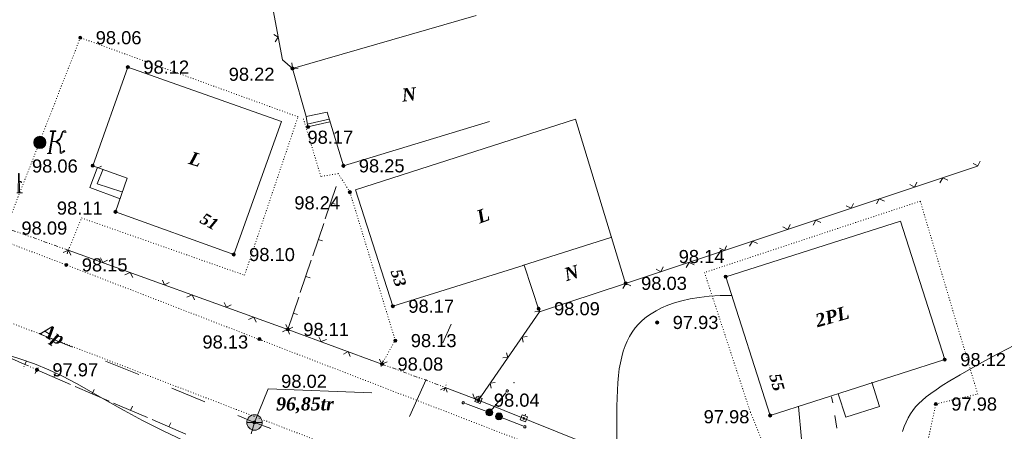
# Model space of a CAD drawing. Header units: millimetres. Extents: x 9396 to 25236, y 15106 to 31102.
# Tile 94 of 256: x 10747 to 10875, y 16228 to 16282. Entities that reach past the tile are written whole.
import ezdxf
from ezdxf.enums import TextEntityAlignment as Align

# ---------------------------------------------------------------- set-up
doc = ezdxf.new("R2010")
doc.units = ezdxf.units.MM
for name, pattern in [('DIVIDE', [1.25, 0.5, -0.25, 0, -0.25, 0, -0.25]), ('DOT', [0.25, 0, -0.25]), ('HIDDEN', [0.375, 0.25, -0.125])]:
    doc.linetypes.add(name, pattern=pattern)
for name, color, linetype, lineweight, true_color in [('1001010', 7, 'Continuous', 9, 0x000000), ('10010110', 7, 'Continuous', 20, 0xa25100), ('1060000', 7, 'Continuous', 9, 0x000000), ('1070000', 7, 'DOT', 9, 0x000000), ('2030012', 7, 'Continuous', 9, 0x000000), ('21100200', 7, 'HIDDEN', 0, 0x800080), ('3000105', 7, 'DIVIDE', 9, 0x000000), ('3000130', 7, 'Continuous', 9, 0x000000), ('3000220', 7, 'Continuous', 9, 0x000000), ('3000260', 7, 'Continuous', 9, 0x000000), ('5010210', 7, 'Continuous', 20, 0x008000), ('5010410', 7, 'Continuous', 9, 0x000000), ('5010420', 7, 'Continuous', 9, 0x000000), ('5010530', 7, 'Continuous', 9, 0x000000), ('9010110', 7, 'Continuous', 9, 0x000000)]:
    doc.layers.add(name, color=color, linetype=linetype, lineweight=lineweight, true_color=true_color)
doc.styles.add('10', font='timesbi.ttf', dxfattribs={"height": 0.001481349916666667})
doc.styles.add('12', font='timesbi.ttf', dxfattribs={"height": 0.001692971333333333})
doc.styles.add('2', font='timesbi.ttf', dxfattribs={"height": 0.001692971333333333})
doc.styles.add('9', font='timesbi.ttf', dxfattribs={"height": 0.001692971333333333})
doc.styles.add('F2', font='arial.ttf', dxfattribs={"height": 0.001692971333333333})

# ---------------------------------------------------------------- blocks, each defined once
blk = doc.blocks.new('SYMBOL21100200')
at = {"true_color": 0x800080}
h = blk.add_hatch(color=216, dxfattribs=at)
edge = h.paths.add_edge_path()
edge.add_arc((0, 0), 0.1, 0, 360)
at = {"color": 216, "linetype": 'Continuous', "lineweight": 0, "true_color": 0x800080}
blk.add_circle((0, 0), 0.1, dxfattribs=at)
blk = doc.blocks.new('SYMBOL5010410')
at = {"true_color": 0xffffff}
for points in [[(0.6715, 0.711), (0.8295, 0.711), (0.5925, -0.6715), (0.474, -0.711), (0.7505, -0.711), (0.6715, -0.6715), (0.9085, 0.711), (1.027, 0.711), (1.027, 0.7505), (0.711, 0.7505)], [(1, 0.05), (1.15, 0.15), (1.3035, 0.2765), (1.3825, 0.474), (1.4615, 0.711), (1.5405, 0.7505), (1.659, 0.7505), (1.6985, 0.6715), (1.659, 0.632), (1.58, 0.6715), (1.5405, 0.711), (1.4615, 0.632), (1.422, 0.4345), (1.264, 0.158), (1.106, 0.0395), (1.264, -0.079), (1.343, -0.316), (1.343, -0.553), (1.3825, -0.632), (1.501, -0.5925), (1.58, -0.5135), (1.6195, -0.5925), (1.4615, -0.6715), (1.3825, -0.711), (1.3035, -0.6715), (1.3035, -0.553), (1.3035, -0.316), (1.2245, -0.1185), (1.106, 0)], [(-0.0395, -0.0395), (0.0395, -0.0395), (0.0395, 0.0395), (-0.0395, 0.0395)]]:
    blk.add_hatch(color=7, dxfattribs=at).paths.add_polyline_path(points)
h = blk.add_hatch(color=7, dxfattribs=at)
edge = h.paths.add_edge_path()
edge.add_arc((0, 0), 0.395, 0, 360)
at = {"color": 18, "linetype": 'Continuous', "lineweight": 0, "true_color": 0x000000, "flags": 128}
for points in [[(0.6715, 0.711), (0.8295, 0.711), (0.5925, -0.6715), (0.474, -0.711), (0.7505, -0.711), (0.6715, -0.6715), (0.9085, 0.711), (1.027, 0.711), (1.027, 0.7505), (0.711, 0.7505), (0.6715, 0.711)], [(1, 0.05), (1, 0.05), (1.15, 0.15), (1.3035, 0.2765), (1.3825, 0.474), (1.4615, 0.711), (1.5405, 0.7505), (1.659, 0.7505), (1.6985, 0.6715), (1.659, 0.632), (1.58, 0.6715), (1.5405, 0.711), (1.4615, 0.632), (1.422, 0.4345), (1.264, 0.158), (1.106, 0.0395), (1.264, -0.079), (1.343, -0.316), (1.343, -0.553), (1.3825, -0.632), (1.501, -0.5925), (1.58, -0.5135), (1.6195, -0.5925), (1.4615, -0.6715), (1.3825, -0.711), (1.3035, -0.6715), (1.3035, -0.553), (1.3035, -0.316), (1.2245, -0.1185), (1.106, 0), (1, 0.05)], [(-0.0395, -0.0395), (0.0395, -0.0395), (0.0395, 0.0395), (-0.0395, 0.0395)]]:
    blk.add_lwpolyline(points, close=True, dxfattribs=at)
blk.add_lwpolyline([(1, 0.05), (0.8, 0.05)], dxfattribs=at)
at = {"color": 3, "linetype": 'Continuous', "lineweight": 0, "true_color": 0x00ea00}
blk.add_circle((0, 0), 0.395, dxfattribs=at)
blk = doc.blocks.new('SYMBOL5010420')
at = {"true_color": 0xffffff}
h = blk.add_hatch(color=7, dxfattribs=at)
edge = h.paths.add_edge_path()
edge.add_arc((0, 0), 0.5, 0, 360)
at = {"color": 18, "linetype": 'Continuous', "lineweight": 9, "true_color": 0x000000, "flags": 128}
blk.add_lwpolyline([(-0.5, 0), (0.5, 0)], dxfattribs=at)
at = {"color": 18, "linetype": 'Continuous', "lineweight": 9, "true_color": 0x000000}
blk.add_circle((0, 0), 0.5, dxfattribs=at)
blk = doc.blocks.new('SYMBOL5010530')
at = {"true_color": 0x000000}
for points in [[(-0.05, 0), (-0.025, 1.25), (0.025, 1.25), (0.05, 0)], [(0.025, 0.75), (0.15, 0.75), (0.175, 0.675), (0.15, 0.675), (0.125, 0.725), (0.025, 0.725)]]:
    blk.add_hatch(color=18, dxfattribs=at).paths.add_polyline_path(points)
at = {"color": 18, "linetype": 'Continuous', "lineweight": 0, "true_color": 0x000000, "flags": 128}
for points in [[(-0.05, 0), (-0.025, 1.25), (0.025, 1.25), (0.05, 0), (-0.05, 0)], [(0.025, 0.75), (0.15, 0.75), (0.175, 0.675), (0.15, 0.675), (0.125, 0.725), (0.025, 0.725), (0.025, 0.75)]]:
    blk.add_lwpolyline(points, close=True, dxfattribs=at)
blk.add_lwpolyline([(-0.125, 0), (0.25, 0)], dxfattribs=at)
blk = doc.blocks.new('SYMBOL2030012')
at = {"true_color": 0xffffff}
h = blk.add_hatch(color=7, dxfattribs=at)
edge = h.paths.add_edge_path()
edge.add_arc((0, 0), 0.225, 0, 360)
at = {"true_color": 0x000000}
h = blk.add_hatch(color=18, dxfattribs=at)
edge = h.paths.add_edge_path()
edge.add_arc((0, 0), 0.05, 0, 360)
at = {"color": 18, "linetype": 'Continuous', "lineweight": 0, "true_color": 0x000000}
for radius in [0.225, 0.05]:
    blk.add_circle((0, 0), radius, dxfattribs=at)

msp = doc.modelspace()

# ---------------------------------------------------------------- linework, layer by layer
at = {"layer": '1001010', "color": 253}
for p, q in [((10782.74038898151, 16275.25887991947), (10806.48427898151, 16282.08659991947)), ((10781.31579298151, 16268.39441991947), (10775.14498498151, 16251.21897991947)), ((10784.65619698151, 16268.08023991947), (10787.50044698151, 16268.70861991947)), ((10789.31997698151, 16262.67005991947), (10808.20403498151, 16268.39443991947)), ((10795.71767898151, 16244.53293991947), (10790.87390298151, 16259.56393991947)), ((10867.07062498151, 16237.64203991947), (10861.33799098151, 16255.54669991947)), ((10812.49838698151, 16249.80815991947), (10824.04597298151, 16253.46201991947)), ((10844.49244498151, 16230.41305991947), (10867.07062498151, 16237.64205991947)), ((10854.26788298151, 16230.19163991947), (10853.28159498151, 16233.22869991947))]:
    msp.add_line(p, q, dxfattribs=at)
for points in [[(10775.14498498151, 16251.21897991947, 0), (10759.86412898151, 16256.73321991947, 0), (10761.36573098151, 16261.10073991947, 0), (10756.91412698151, 16262.69483991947, 0), (10761.45526898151, 16275.42889991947, 0), (10781.31579298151, 16268.39441991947, 0)], [(10789.31997698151, 16262.67005991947, 0), (10787.20498898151, 16269.63623991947, 0), (10784.50391498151, 16269.04385991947, 0), (10782.74038898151, 16275.25889991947, 0)], [(10784.50391498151, 16269.04385991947, 0), (10784.74090698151, 16267.70097991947, 0), (10787.58711098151, 16268.35005991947, 0)], [(10825.80986698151, 16247.47239991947, 0), (10819.31659898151, 16268.69205991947, 0), (10790.87390298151, 16259.56393991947, 0)], [(10760.47526298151, 16258.41443991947, 0), (10756.53119898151, 16259.86383991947, 0), (10757.50331698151, 16262.37517991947, 0), (10758.03250098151, 16262.63973991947, 0)], [(10758.23094498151, 16262.14363991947, 0), (10757.50331698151, 16260.35771991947, 0), (10760.67832898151, 16259.29935991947, 0)], [(10844.49244498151, 16230.41305991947, 0), (10838.75948898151, 16248.34871991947, 0), (10861.33799098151, 16255.54669991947, 0)], [(10795.71767898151, 16244.53293991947, 0), (10812.70566298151, 16249.85883991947, 0), (10814.68543498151, 16243.81579991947, 0), (10825.80986698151, 16247.47239991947, 0)], [(10854.26788298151, 16230.19163991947, 0), (10858.62047098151, 16231.56199991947, 0), (10857.65601298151, 16234.73709991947, 0)]]:
    msp.add_polyline3d(points, dxfattribs=at)
at = {"layer": '10010110'}
msp.add_line((10848.15778929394, 16231.58661660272), (10848.54365314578, 16227.36991524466), dxfattribs=at)
for points in [[(10824.68220159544, 16227.33204356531, 0), (10824.68577080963, 16228.3985101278, 0), (10824.68612901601, 16229.47675762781, 0), (10824.68809327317, 16230.55554075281, 0), (10824.69648063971, 16231.62361419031, 0), (10824.71610817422, 16232.6697326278, 0), (10824.75179293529, 16233.68265075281, 0), (10824.80835198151, 16234.65112325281, 0), (10824.89006721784, 16235.56622531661, 0), (10824.99907993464, 16236.42831413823, 0), (10825.13699626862, 16237.24006741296, 0), (10825.30542235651, 16238.00416283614, 0), (10825.50596433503, 16238.72327810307, 0), (10825.74022834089, 16239.40009090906, 0), (10826.00982051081, 16240.03727894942, 0), (10826.31634698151, 16240.63751991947, 0), (10826.6617707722, 16241.20326842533, 0), (10827.04948243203, 16241.73608671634, 0), (10827.48322939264, 16242.23731395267, 0), (10827.96675908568, 16242.70828929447, 0), (10828.50381894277, 16243.1503519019, 0), (10829.09815639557, 16243.56484093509, 0), (10829.75351887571, 16243.95309555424, 0), (10830.47365381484, 16244.31645491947, 0), (10831.2634684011, 16244.6551872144, 0), (10832.13250884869, 16244.96527671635, 0), (10833.09148112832, 16245.24163672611, 0), (10834.15109121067, 16245.47918054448, 0), (10835.32204506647, 16245.67282147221, 0), (10836.6150486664, 16245.8174728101, 0), (10838.04080798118, 16245.90804785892, 0), (10839.61002898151, 16245.93945991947, 0)], [(10775.08240098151, 16224.58039991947, 10.60031800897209), (10771.79210244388, 16225.83283193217, 11.02400142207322), (10768.75185905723, 16227.13445699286, 18.75162574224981), (10765.94455912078, 16228.45963705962, 31.54269433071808), (10763.35309093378, 16229.7827340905, 47.15671054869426), (10760.96034279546, 16231.07811004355, 63.35317775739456), (10758.74920300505, 16232.32012687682, 77.89159931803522), (10756.70255986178, 16233.48314654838, 88.53147859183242), (10754.80330166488, 16234.54153101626, 93.03231894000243), (10753.01884134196, 16235.47869661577, 89.85836191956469), (10751.25469033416, 16236.31427719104, 80.29280187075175), (10749.40088471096, 16237.07696096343, 66.32357132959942), (10747.34746054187, 16237.79543615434, 49.9386028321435), (10744.98445389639, 16238.49839098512, 33.1258289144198), (10742.20190084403, 16239.21451367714, 17.87318211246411), (10738.88983745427, 16239.97249245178, 6.168594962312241), (10734.93829979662, 16240.8010155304, 0)], [(10861.60805816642, 16228.34283847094, 0), (10861.8312239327, 16228.9807507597, 0), (10862.07526231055, 16229.56996028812, 0), (10862.34033895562, 16230.11228926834, 0), (10862.62802759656, 16230.6110508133, 0), (10862.94553425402, 16231.07552163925, 0), (10863.30147302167, 16231.51646936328, 0), (10863.70445799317, 16231.94466160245, 0), (10864.16310326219, 16232.37086597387, 0), (10864.68602292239, 16232.80585009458, 0), (10865.28183106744, 16233.26038158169, 0), (10865.95914179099, 16233.74522805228, 0), (10866.74445999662, 16234.27861162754, 0), (10867.73585382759, 16234.90857244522, 0), (10869.04928223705, 16235.69060514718, 0), (10870.80070417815, 16236.6802043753, 0), (10873.10607860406, 16237.93286477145, 0), (10876.08136446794, 16239.50408097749, 0)]]:
    msp.add_polyline3d(points, dxfattribs=at)
at = {"layer": '1060000', "color": 253}
msp.add_polyline3d([(10777.82678498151, 16229.51919991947, 0), (10779.58384698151, 16233.87043991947, 0), (10793.01409898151, 16233.32321991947, 0)], dxfattribs=at)
at = {"layer": '1070000', "color": 253}
for p, q in [((10686.84280898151, 16275.18505991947), (10753.50122498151, 16249.87863991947)), ((10811.46750498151, 16217.36131991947), (10698.92622698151, 16260.60349991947)), ((10816.06656098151, 16225.71151991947), (10753.50122498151, 16249.87863991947)), ((10861.28860898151, 16210.48533991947), (10865.92577698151, 16231.90461991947))]:
    msp.add_line(p, q, dxfattribs=at)
for points in [[(10753.76018298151, 16251.76799991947, 0), (10755.47533898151, 16255.93847991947, 0), (10776.54977698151, 16248.54865991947, 0), (10783.45798098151, 16269.01745991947, 0), (10755.30433298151, 16279.24099991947, 0), (10745.70390298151, 16254.64533991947, 0)], [(10788.66590098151, 16261.67585991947, 0), (10786.40905098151, 16261.30029991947, 0), (10784.09393898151, 16268.97321991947, 0)], [(10794.30922898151, 16237.05591991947, 0), (10796.03119298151, 16240.10237991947, 0), (10790.16731898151, 16259.28463991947, 0), (10788.66590098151, 16261.67585991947, 0)], [(10865.92577698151, 16231.90461991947, 0), (10871.33675698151, 16233.17813991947, 0), (10863.91587698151, 16258.11729991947, 0), (10836.01204698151, 16248.88791991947, 0), (10841.94227498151, 16230.85561991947, 0), (10844.45750898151, 16224.63081991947, 0)]]:
    msp.add_polyline3d(points, dxfattribs=at)
at = {"layer": '3000105', "color": 253}
for p, q in [((10753.76018298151, 16251.76799991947), (10745.70390298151, 16254.64533991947)), ((10753.59200974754, 16251.29713076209), (10753.96199086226, 16252.33304290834)), ((10748.36633601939, 16237.47807735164), (10747.90213373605, 16236.48082300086)), ((10748.15533498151, 16237.02477991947), (10749.69486298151, 16236.30815991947)), ((10749.48386194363, 16235.8548624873), (10749.94806422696, 16236.85211683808)), ((10794.48133593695, 16237.5253655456), (10794.10270063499, 16236.49258516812)), ((10794.30922898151, 16237.05591991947), (10802.49918298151, 16234.05333991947)), ((10802.32707602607, 16233.58389429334), (10802.70571132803, 16234.61667467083))]:
    msp.add_line(p, q, dxfattribs=at)
at = {"layer": '3000130', "color": 253}
for p, q in [((10807.00088953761, 16232.96672905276), (10806.91088953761, 16232.72672905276)), ((10806.77748298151, 16232.40525991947), (10853.90779498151, 16213.46999991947)), ((10812.89088953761, 16230.59672905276), (10812.80088953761, 16230.36672905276))]:
    msp.add_line(p, q, dxfattribs=at)
for points in [[(10806.30088953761, 16232.21672905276, 0), (10806.99088953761, 16231.94672905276, 0), (10807.25088953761, 16232.59672905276, 0), (10806.56088953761, 16232.86672905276, 0), (10806.30088953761, 16232.21672905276, 0)], [(10806.78088953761, 16232.30672905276, 0), (10806.83088953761, 16232.31672905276, 0), (10806.87088953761, 16232.35672905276, 0), (10806.88088953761, 16232.40672905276, 0), (10806.87088953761, 16232.45672905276, 0), (10806.83088953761, 16232.49672905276, 0), (10806.78088953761, 16232.50672905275, 0), (10806.73088953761, 16232.49672905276, 0), (10806.69088953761, 16232.45672905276, 0), (10806.67088953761, 16232.40672905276, 0), (10806.69088953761, 16232.35672905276, 0), (10806.73088953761, 16232.31672905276, 0), (10806.78088953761, 16232.30672905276, 0)], [(10812.19088953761, 16229.85672905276, 0), (10812.88088953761, 16229.57672905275, 0), (10813.14088953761, 16230.22672905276, 0), (10812.45088953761, 16230.49672905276, 0), (10812.19088953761, 16229.85672905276, 0)], [(10812.67088953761, 16229.93672905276, 0), (10812.72088953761, 16229.94672905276, 0), (10812.76088953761, 16229.98672905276, 0), (10812.77088953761, 16230.03672905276, 0), (10812.76088953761, 16230.08672905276, 0), (10812.72088953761, 16230.12672905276, 0), (10812.67088953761, 16230.13672905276, 0), (10812.62088953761, 16230.12672905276, 0), (10812.58088953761, 16230.08672905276, 0), (10812.56088953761, 16230.03672905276, 0), (10812.58088953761, 16229.98672905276, 0), (10812.62088953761, 16229.94672905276, 0), (10812.67088953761, 16229.93672905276, 0)]]:
    msp.add_polyline3d(points, close=True, dxfattribs=at)
at = {"layer": '3000220', "color": 253}
for p, q in [((10788.40088953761, 16260.00672905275), (10786.97088953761, 16255.81672905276)), ((10787.68088953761, 16257.91672905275), (10788.25088953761, 16257.72672905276)), ((10786.78088953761, 16255.24672905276), (10785.36088953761, 16251.05672905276)), ((10786.07088953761, 16253.15672905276), (10786.64088953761, 16252.96672905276)), ((10785.17088953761, 16250.48672905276), (10783.75088953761, 16246.29672905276)), ((10784.46088953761, 16248.39672905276), (10785.02088953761, 16248.20672905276)), ((10783.55088953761, 16245.72672905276), (10782.13088953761, 16241.54672905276)), ((10782.84088953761, 16243.63672905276), (10783.41088953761, 16243.44672905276)), ((10744.29088953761, 16238.70672905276), (10748.15088953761, 16237.02672905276)), ((10749.69088953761, 16236.30672905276), (10754.06088953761, 16234.42672905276)), ((10751.88088953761, 16235.36672905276), (10752.12088953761, 16235.91672905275)), ((10754.66088953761, 16234.16672905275), (10759.02088953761, 16232.27672905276)), ((10756.84088953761, 16233.22672905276), (10757.08088953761, 16233.77672905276)), ((10759.62088953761, 16232.02672905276), (10763.99088953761, 16230.13672905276)), ((10761.80088953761, 16231.07672905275), (10762.04088953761, 16231.63672905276)), ((10764.58088953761, 16229.88672905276), (10768.95088953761, 16227.99672905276)), ((10766.77088953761, 16228.93672905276), (10767.00088953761, 16229.48672905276))]:
    msp.add_line(p, q, dxfattribs=at)
at = {"layer": '3000260', "color": 253}
for p, q in [((10825.80986698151, 16247.47239991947), (10871.30697298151, 16262.64249991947)), ((10753.76018298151, 16251.76799991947), (10782.13157898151, 16241.54187991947)), ((10794.30922898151, 16237.05591991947), (10782.13157898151, 16241.54187991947))]:
    msp.add_line(p, q, dxfattribs=at)
for points in [[(10782.74038898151, 16275.25887991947, 0), (10781.45494298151, 16276.36775991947, 0), (10777.81132898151, 16295.67683991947, 0)], [(10780.50088953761, 16278.71672905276, 0), (10780.90088953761, 16279.28672905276, 0), (10780.33088953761, 16279.64672905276, 0)], [(10783.46088953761, 16275.29672905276, 0), (10782.73088953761, 16275.26672905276, 0), (10782.67088953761, 16275.97672905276, 0)], [(10870.74088953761, 16262.97672905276, 0), (10871.37088953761, 16262.66672905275, 0), (10871.66088953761, 16263.28672905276, 0)], [(10866.44088953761, 16260.49672905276, 0), (10866.81088953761, 16261.14672905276, 0), (10867.47088953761, 16260.83672905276, 0)], [(10862.54088953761, 16260.24672905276, 0), (10863.17088953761, 16259.92672905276, 0), (10863.46088953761, 16260.55672905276, 0)], [(10858.24088953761, 16257.75672905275, 0), (10858.61088953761, 16258.40672905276, 0), (10859.27088953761, 16258.10672905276, 0)], [(10854.34088953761, 16257.51672905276, 0), (10854.97088953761, 16257.19672905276, 0), (10855.26088953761, 16257.81672905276, 0)], [(10850.05088953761, 16255.02672905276, 0), (10850.41088953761, 16255.67672905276, 0), (10851.07088953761, 16255.36672905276, 0)], [(10846.14088953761, 16254.77672905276, 0), (10846.77088953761, 16254.46672905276, 0), (10847.07088953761, 16255.08672905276, 0)], [(10753.09088953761, 16251.47672905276, 0), (10753.77088953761, 16251.76672905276, 0), (10754.09088953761, 16251.11672905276, 0)], [(10837.95088953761, 16252.04672905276, 0), (10838.58088953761, 16251.72672905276, 0), (10838.87088953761, 16252.35672905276, 0)], [(10841.85088953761, 16252.29672905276, 0), (10842.21088953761, 16252.94672905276, 0), (10842.87088953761, 16252.63672905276, 0)], [(10757.92088953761, 16250.79672905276, 0), (10758.21088953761, 16250.16672905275, 0), (10758.82088953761, 16250.47672905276, 0)], [(10829.75088953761, 16249.31672905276, 0), (10830.38088953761, 16248.99672905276, 0), (10830.67088953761, 16249.61672905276, 0)], [(10833.65088953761, 16249.55672905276, 0), (10834.02088953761, 16250.20672905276, 0), (10834.68088953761, 16249.90672905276, 0)], [(10761.08088953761, 16248.59672905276, 0), (10761.76088953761, 16248.88672905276, 0), (10762.08088953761, 16248.23672905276, 0)], [(10765.92088953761, 16247.91672905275, 0), (10766.21088953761, 16247.28672905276, 0), (10766.81088953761, 16247.59672905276, 0)], [(10825.45088953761, 16246.82672905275, 0), (10825.82088953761, 16247.47672905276, 0), (10826.48088953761, 16247.16672905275, 0)], [(10769.07088953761, 16245.71672905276, 0), (10769.75088953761, 16246.00672905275, 0), (10770.07088953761, 16245.35672905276, 0)], [(10773.91088953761, 16245.03672905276, 0), (10774.20088953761, 16244.39672905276, 0), (10774.81088953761, 16244.71672905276, 0)], [(10814.07088953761, 16243.80672905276, 0), (10814.72088953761, 16243.86672905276, 0), (10814.54088953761, 16244.47672905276, 0)], [(10777.06088953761, 16242.83672905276, 0), (10777.74088953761, 16243.12672905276, 0), (10778.06088953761, 16242.47672905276, 0)], [(10802.49918298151, 16234.05333991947, 0), (10806.77748298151, 16232.40525991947, 0), (10814.68543498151, 16243.81579991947, 0)], [(10781.90088953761, 16242.15672905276, 0), (10782.19088953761, 16241.51672905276, 0), (10782.80088953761, 16241.83672905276, 0)], [(10782.36088953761, 16240.92672905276, 0), (10782.08088953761, 16241.55672905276, 0), (10781.47088953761, 16241.24672905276, 0)], [(10787.12088953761, 16240.23672905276, 0), (10786.45088953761, 16239.95672905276, 0), (10786.14088953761, 16240.59672905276, 0)], [(10812.57088953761, 16239.88672905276, 0), (10812.42088953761, 16240.55672905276, 0), (10813.09088953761, 16240.63672905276, 0)], [(10790.21088953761, 16238.03672905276, 0), (10789.93088953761, 16238.66672905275, 0), (10789.33088953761, 16238.35672905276, 0)], [(10809.94088953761, 16237.85672905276, 0), (10810.59088953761, 16237.90672905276, 0), (10810.41088953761, 16238.52672905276, 0)], [(10794.97088953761, 16237.34672905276, 0), (10794.30088953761, 16237.05672905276, 0), (10793.99088953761, 16237.70672905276, 0)], [(10801.90088953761, 16233.74672905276, 0), (10802.51088953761, 16234.04672905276, 0), (10802.74088953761, 16233.42672905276, 0)], [(10808.44088953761, 16233.93672905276, 0), (10808.30088953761, 16234.59672905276, 0), (10808.96088953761, 16234.67672905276, 0)], [(10806.06088953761, 16233.21672905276, 0), (10806.27088953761, 16232.59672905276, 0), (10806.82088953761, 16232.92672905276, 0)]]:
    msp.add_polyline3d(points, dxfattribs=at)
at = {"layer": '5010210'}
for p, q in [((10803.26088953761, 16242.21672905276, 55.99888749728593), (10802.19088953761, 16239.82672905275, 55.99888749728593)), ((10750.03088953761, 16240.98672905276), (10754.31088953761, 16239.22672905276)), ((10760.72088953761, 16236.57672905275), (10758.58088953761, 16237.45672905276)), ((10762.86088953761, 16235.69672905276), (10760.72088953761, 16236.57672905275)), ((10797.89088953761, 16230.27672905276, 55.99888749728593), (10800.04088953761, 16235.05672905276, 55.99888749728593)), ((10767.14088953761, 16233.92672905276), (10771.41088953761, 16232.16672905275)), ((10852.45088953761, 16232.84672905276), (10852.59088953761, 16232.03672905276)), ((10777.83088953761, 16229.51672905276), (10775.69088953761, 16230.39672905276)), ((10853.13088953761, 16228.75672905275), (10852.86088953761, 16230.39672905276)), ((10777.40088953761, 16228.05672905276), (10777.83088953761, 16229.51672905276)), ((10779.94088953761, 16228.72672905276), (10777.83088953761, 16229.51672905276))]:
    msp.add_line(p, q, dxfattribs=at)
at = {"layer": '9010110', "color": 253}
for p, q in [((10808.20164298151, 16230.81571991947), (10810.30870931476, 16233.35545838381)), ((10808.20164298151, 16230.81571991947), (10805.10645338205, 16231.96018544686)), ((10809.44283698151, 16230.29625991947), (10812.50454180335, 16229.06501518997))]:
    msp.add_line(p, q, dxfattribs=at)
for points in [[(10810.65026079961, 16233.58634369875, 0), (10810.63016461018, 16233.66134369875, 0), (10810.57526079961, 16233.71624750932, 0), (10810.50026079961, 16233.73634369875, 0), (10810.42526079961, 16233.71624750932, 0), (10810.37035698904, 16233.66134369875, 0), (10810.35026079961, 16233.58634369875, 0), (10810.37035698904, 16233.51134369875, 0), (10810.42526079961, 16233.45643988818, 0), (10810.50026079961, 16233.43634369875, 0), (10810.57526079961, 16233.45643988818, 0), (10810.63016461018, 16233.51134369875, 0), (10810.65026079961, 16233.58634369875, 0)], [(10804.97507250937, 16232.06422776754, 0), (10804.95497631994, 16232.13922776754, 0), (10804.90007250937, 16232.1941315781, 0), (10804.82507250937, 16232.21422776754, 0), (10804.75007250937, 16232.1941315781, 0), (10804.6951686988, 16232.13922776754, 0), (10804.67507250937, 16232.06422776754, 0), (10804.6951686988, 16231.98922776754, 0), (10804.75007250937, 16231.93432395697, 0), (10804.82507250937, 16231.91422776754, 0), (10804.90007250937, 16231.93432395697, 0), (10804.95497631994, 16231.98922776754, 0), (10804.97507250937, 16232.06422776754, 0)], [(10812.93287860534, 16228.95308385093, 0), (10812.9127824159, 16229.02808385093, 0), (10812.85787860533, 16229.0829876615, 0), (10812.78287860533, 16229.10308385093, 0), (10812.70787860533, 16229.0829876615, 0), (10812.65297479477, 16229.02808385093, 0), (10812.63287860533, 16228.95308385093, 0), (10812.65297479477, 16228.87808385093, 0), (10812.70787860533, 16228.82318004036, 0), (10812.78287860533, 16228.80308385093, 0), (10812.85787860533, 16228.82318004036, 0), (10812.9127824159, 16228.87808385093, 0), (10812.93287860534, 16228.95308385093, 0)]]:
    msp.add_polyline3d(points, close=True, dxfattribs=at)
at = {"layer": '9010110'}
msp.add_point((10811.39438028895, 16234.6640647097), dxfattribs=at)

# ---------------------------------------------------------------- block references
at = {"layer": '2030012', "color": 253, "xscale": 2, "yscale": 2, "zscale": 2}
for p in [(10808.20164298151, 16230.81571991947), (10809.44283698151, 16230.29625991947)]:
    msp.add_blockref('SYMBOL2030012', p, dxfattribs=at)
at = {"layer": '21100200', "xscale": 2, "yscale": 2, "zscale": 2}
for p in [(10755.29798098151, 16279.23745991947, 196.12), (10761.45798098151, 16275.43745991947, 196.24), (10782.73798098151, 16275.25745991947, 196.44), (10784.73798098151, 16267.69745991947, 196.34), (10750.07798098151, 16265.69745991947, 196.24), (10756.91798098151, 16262.69745991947, 196.12), (10789.31798098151, 16262.67745991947, 196.5), (10790.15798098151, 16259.27745991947, 196.48), (10759.85798098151, 16256.73745991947, 196.22), (10775.13798098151, 16251.21745991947, 196.2), (10753.49798098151, 16249.87745991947, 196.3), (10838.75798098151, 16248.35745991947, 196.28), (10825.81798098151, 16247.49745991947, 196.06), (10795.71798098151, 16244.53745991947, 196.34), (10814.55798098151, 16244.21745991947, 196.18), (10782.13798098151, 16241.53745991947, 196.22), (10829.89798098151, 16242.43745991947, 195.86), (10778.47798098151, 16240.29745991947, 196.26), (10796.03798098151, 16240.09745991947, 196.26), (10867.07798098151, 16237.63745991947, 196.24), (10749.69798098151, 16236.31745991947, 195.94), (10794.31798098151, 16237.05745991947, 196.16), (10806.77798098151, 16232.39745991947, 196.08), (10865.91798098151, 16231.89745991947, 195.96), (10844.49798098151, 16230.41745991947, 195.96), (10777.81798098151, 16229.51745991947, 196.04)]:
    msp.add_blockref('SYMBOL21100200', p, dxfattribs=at)
at = {"layer": '5010410', "color": 253, "xscale": 2, "yscale": 2, "zscale": 2}
msp.add_blockref('SYMBOL5010410', (10750.08252898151, 16265.70715991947), dxfattribs=at)
at = {"layer": '5010420', "color": 253, "xscale": 2, "yscale": 2, "zscale": 2}
msp.add_blockref('SYMBOL5010420', (10777.82678498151, 16229.51919991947), dxfattribs=at)
at = {"layer": '5010530', "color": 253, "xscale": 2, "yscale": 2, "zscale": 2}
msp.add_blockref('SYMBOL5010530', (10747.35475098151, 16259.16913991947), dxfattribs=at)

# ---------------------------------------------------------------- texts
at = {"layer": '1001010', "color": 253, "style": '9'}
for s, rotation, p in [('N', 5.899999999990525, (10796.88200598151, 16271.81224991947)), ('L', 342.0999999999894, (10769.45495998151, 16263.78393991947)), ('L', 19.99999999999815, (10806.64188498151, 16256.00222991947)), ('N', 16.29999999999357, (10817.92377298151, 16248.57731991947)), ('2PL', 15.70000000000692, (10850.40153498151, 16242.62755991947))]:
    msp.add_text(s, height=1.692971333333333, rotation=rotation, dxfattribs=at).set_placement(p, align=Align.MIDDLE_LEFT)
at = {"layer": '1001010', "color": 1, "true_color": 0xff0000, "style": '10'}
for s, rotation, p in [('51', 330.4999999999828, (10771.01495998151, 16256.04393991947)), ('53', 287.5999999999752, (10796.12188498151, 16249.26222991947)), ('55', 285.8000000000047, (10845.08153498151, 16235.78755991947))]:
    msp.add_text(s, height=1.481349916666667, rotation=rotation, dxfattribs=at).set_placement(p, align=Align.MIDDLE_LEFT)
at = {"layer": '21100200', "color": 253, "style": 'F2'}
for s, p in [('98.06', (10757.29798098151, 16279.23745991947, 196.12)), ('98.12', (10763.45798098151, 16275.43745991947, 196.24)), ('98.22', (10774.49798098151, 16274.51745991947, 196.44)), ('98.17', (10784.67798098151, 16266.37745991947, 196.34)), ('98.06', (10749.05798098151, 16262.65745991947, 196.12)), ('98.25', (10791.31798098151, 16262.67745991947, 196.5)), ('98.24', (10782.97798098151, 16257.89745991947, 196.48)), ('98.11', (10752.27798098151, 16257.21745991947, 196.22)), ('98.09', (10747.69798098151, 16254.63745991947, 196.18)), ('98.10', (10777.13798098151, 16251.21745991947, 196.2)), ('98.14', (10832.67798098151, 16250.95745991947, 196.28)), ('98.15', (10755.49798098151, 16249.87745991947, 196.3)), ('98.03', (10827.81798098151, 16247.49745991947, 196.06)), ('98.17', (10797.71798098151, 16244.53745991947, 196.34)), ('98.09', (10816.55798098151, 16244.21745991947, 196.18)), ('97.93', (10831.89798098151, 16242.43745991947, 195.86)), ('98.11', (10784.13798098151, 16241.53745991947, 196.22)), ('98.13', (10771.09798098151, 16239.91745991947, 196.26)), ('98.13', (10798.03798098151, 16240.09745991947, 196.26)), ('98.08', (10796.31798098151, 16237.05745991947, 196.16)), ('98.12', (10869.07798098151, 16237.63745991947, 196.24)), ('97.97', (10751.69798098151, 16236.31745991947, 195.94)), ('98.02', (10781.27798098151, 16234.83745991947, 196.04)), ('98.04', (10808.77798098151, 16232.39745991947, 196.08)), ('97.98', (10867.91798098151, 16231.89745991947, 195.96)), ('97.98', (10835.89798098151, 16230.25745991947, 195.96))]:
    msp.add_text(s, height=1.692971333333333, dxfattribs=at).set_placement(p, align=Align.MIDDLE_LEFT)
at = {"layer": '5010210', "color": 253, "style": '2'}
msp.add_text('Ap', height=1.692971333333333, rotation=328.7000000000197, dxfattribs=at).set_placement((10750.50088953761, 16241.68672905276), align=Align.MIDDLE_LEFT)
at = {"layer": '5010420', "color": 253, "style": '12'}
msp.add_text('96,85tr', height=1.692971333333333, dxfattribs=at).set_placement((10780.62678498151, 16231.91919991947, 15.18), align=Align.MIDDLE_LEFT)

doc.saveas('drawing.dxf')
